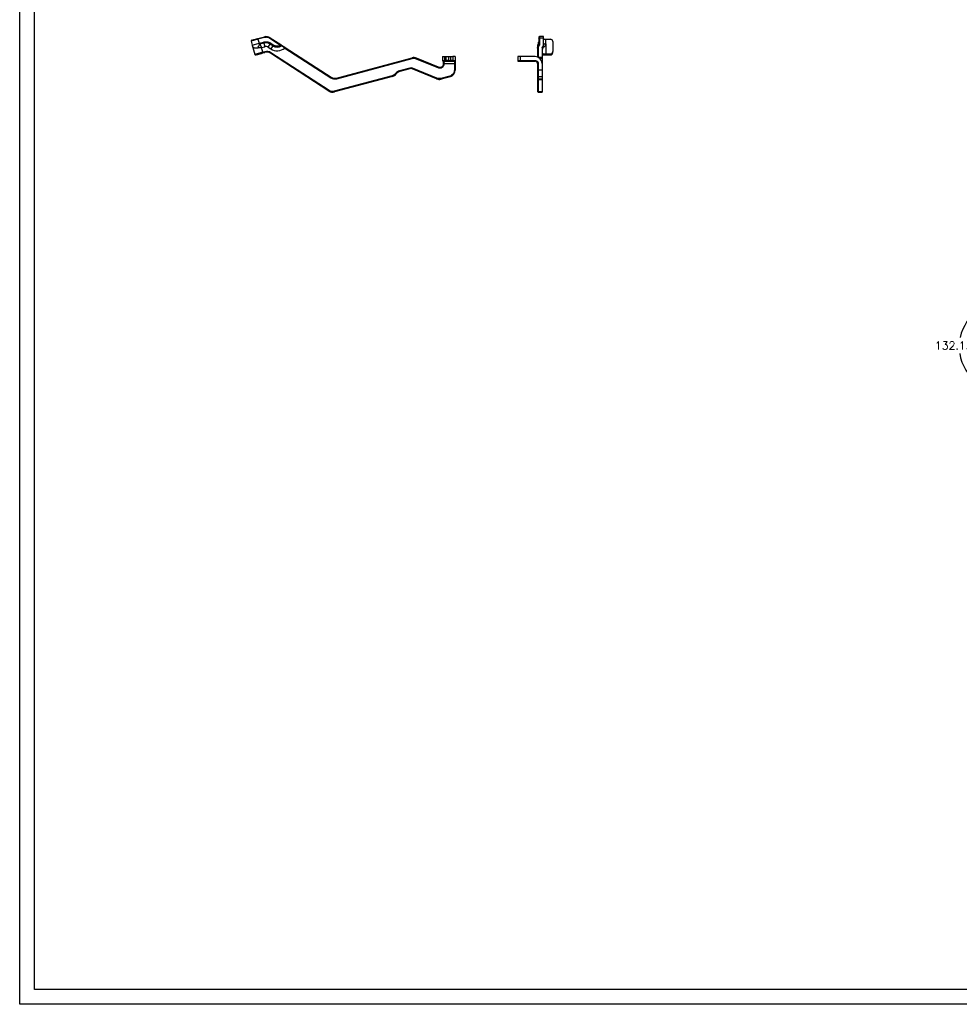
# Model space of a CAD drawing. Header units: inches. Extents: x -59 to 40, y -86 to 20.
# Tile 59 of 74: x -8 to 8, y -14 to 2. Entities that reach past the tile are written whole.
import ezdxf

# ---------------------------------------------------------------- set-up
doc = ezdxf.new("R2010")
doc.units = ezdxf.units.IN
doc.header["$MEASUREMENT"] = 0
doc.layers.add('APP-M-D', color=2, linetype='Continuous')
doc.layers.add('APP-M-S', color=7, linetype='Continuous')
doc.styles.get("Standard").update_dxf_attribs({"font": 'txt.shx'})
doc.dimstyles.get("Standard").update_dxf_attribs({"dimtxt": 0.18, "dimasz": 0.18, "dimexe": 0.18, "dimexo": 0.0625, "dimgap": 0.09, "dimtad": 0, "dimtih": 1, "dimtoh": 1, "dimdec": 4, "dimzin": 0, "dimdsep": 46, "dimtxsty": 'Standard', "dimcen": 0.09, "dimadec": 0, "dimazin": 0, "dimtfac": 1, "dimtdec": 4, "dimtofl": 0, "dimtmove": 0, "dimatfit": 3, "dimfxl": 0, "dimtolj": 1, "dimtzin": 0, "dimarcsym": 0})

# ---------------------------------------------------------------- blocks, each defined once
blk = doc.blocks.new('*D27')
at = {"layer": 'APP-M-D', "color": 0, "lineweight": -2, "transparency": 16777216}
blk.add_line((8.716, -2.788), (8.531, -2.348), dxfattribs=at)
for start, end in [(123.1754, 168.082), (188.7994, 234.6875)]:
    blk.add_arc((8.875, -3.164), 0.751, start, end, dxfattribs=at)
at = {"layer": 'APP-M-D', "color": 0, "transparency": 16777216}
for points in [[(8.453, -2.516), (8.474, -2.555), (8.583, -2.472)], [(8.452, -3.757), (8.429, -3.796), (8.557, -3.845)]]:
    blk.add_solid(points, dxfattribs=at)
at = {"layer": 'DEFPOINTS', "color": 0, "transparency": 16777216}
for p in [(8.734, -2.831), (8.855, -3.116), (8.853, -3.212), (8.173, -3.433), (8.489, -3.991)]:
    blk.add_point(p, dxfattribs=at)
at = {"layer": 'APP-M-D', "color": 0, "transparency": 16777216, "insert": (8.124, -3.144), "char_height": 0.135, "attachment_point": 5}
blk.add_mtext('\\A1;132.137°', dxfattribs=at)

msp = doc.modelspace()

# ---------------------------------------------------------------- linework, layer by layer
at = {"layer": 'APP-M-S'}
for p, q in [((-3.70999, 2.02309), (-3.82407, 1.99252)), ((-3.71304, 2.03449), (-3.60068, 2.0646)), ((-3.71304, 2.03449), (-3.70999, 2.02309)), ((-3.59762, 2.05319), (-3.70999, 2.02309)), ((-3.70999, 2.02309), (-3.69209, 1.95629)), ((-3.59762, 2.05319), (-3.60068, 2.0646)), ((-3.51243, 2.0398), (-3.50602, 2.04973)), ((-3.51243, 2.0398), (-3.33197, 1.92323)), ((-3.50602, 2.04973), (-3.32556, 1.93315)), ((1.02771, 2.0398), (1.02771, 2.04959)), ((1.02771, 2.0398), (1.02771, 1.92323)), ((1.10645, 2.06863), (1.03952, 2.06863)), ((1.03952, 2.06863), (1.03952, 2.04973)), ((1.03952, 2.04973), (1.03952, 1.93315)), ((1.03952, 2.04973), (1.10645, 2.04973)), ((1.10645, 2.04973), (1.10645, 2.06863)), ((1.10645, 1.92984), (1.10645, 2.04973)), ((1.14582, 1.9461), (1.14582, 2.0243)), ((1.14582, 2.0243), (1.22456, 2.0243)), ((-3.82407, 1.99252), (-3.80617, 1.92572)), ((-3.80617, 1.92572), (-3.69209, 1.95629)), ((-3.80617, 1.92572), (-3.76395, 1.76815)), ((-3.69209, 1.95629), (-3.61753, 1.97627)), ((-3.61287, 1.95884), (-3.67712, 1.94163)), ((-3.65207, 1.88299), (-3.59653, 1.89787)), ((-3.63085, 1.80381), (-3.65207, 1.88299)), ((-3.61287, 1.95884), (-3.61753, 1.97627)), ((-3.61287, 1.95884), (-3.59653, 1.89787)), ((-3.53715, 1.88854), (-3.50289, 1.94156)), ((-3.53715, 1.88854), (-3.49531, 1.86151)), ((-3.50289, 1.94156), (-3.4931, 1.95671)), ((-3.46106, 1.91454), (-3.50289, 1.94156)), ((-3.46106, 1.91454), (-3.49531, 1.86151)), ((-3.4931, 1.95671), (-3.45127, 1.92969)), ((-3.46106, 1.91454), (-3.45127, 1.92969)), ((-3.25778, 1.8753), (-2.48336, 1.37501)), ((-3.25137, 1.88522), (-2.47695, 1.38493)), ((1.00802, 1.90039), (1.00802, 1.88854)), ((1.00802, 1.88854), (1.00802, 1.8753)), ((1.00802, 1.8753), (1.00802, 1.72372)), ((1.00916, 1.88347), (1.00828, 1.88032)), ((1.01983, 1.88522), (1.01983, 1.71881)), ((1.02333, 1.91454), (1.0217, 1.91179)), ((1.02333, 1.94156), (1.02333, 1.96352)), ((1.02333, 1.91454), (1.02333, 1.94156)), ((1.02793, 1.92516), (1.02481, 1.91648)), ((1.08676, 1.8834), (1.08676, 1.71505)), ((1.09332, 1.89861), (1.09332, 1.85632)), ((1.10645, 1.9172), (1.10645, 1.92984)), ((1.14582, 1.9461), (1.14582, 1.77712)), ((1.26393, 1.98628), (1.26393, 1.81515)), ((-3.63085, 1.80381), (-3.76395, 1.76815)), ((-3.59592, 1.81317), (-3.63085, 1.80381)), ((-3.63085, 1.80381), (-3.6278, 1.7924)), ((-3.6278, 1.7924), (-3.59286, 1.80176)), ((-3.59592, 1.81317), (-3.59286, 1.80176)), ((-3.4982, 1.78689), (-3.49179, 1.79681)), ((-2.51373, 1.15091), (-3.4982, 1.78689)), ((-2.50732, 1.16083), (-3.49179, 1.79681)), ((-2.38229, 1.37006), (-1.10977, 1.71103)), ((-2.37923, 1.35865), (-1.10671, 1.69962)), ((-1.10977, 1.71103), (-1.10671, 1.69962)), ((-1.03479, 1.70639), (-1.03923, 1.69544)), ((-1.03923, 1.69544), (-0.66565, 1.54385)), ((-0.66121, 1.55479), (-1.03479, 1.70639)), ((-0.59367, 1.73048), (-0.59367, 1.66355)), ((-0.59367, 1.73048), (-0.5543, 1.73048)), ((-0.59367, 1.66355), (-0.5543, 1.66355)), ((-0.5543, 1.66355), (-0.5543, 1.73048)), ((-0.5543, 1.73048), (-0.5327, 1.73048)), ((-0.5543, 1.66355), (-0.5543, 1.65174)), ((-0.5327, 1.66355), (-0.5543, 1.66355)), ((-0.5327, 1.66355), (-0.5327, 1.73048)), ((-0.5327, 1.73048), (-0.49333, 1.73048)), ((-0.5327, 1.66355), (-0.5327, 1.65174)), ((-0.49333, 1.66355), (-0.5327, 1.66355)), ((-0.49333, 1.73048), (-0.49333, 1.66355)), ((-0.49333, 1.73048), (-0.45396, 1.73048)), ((-0.49333, 1.66355), (-0.45396, 1.66355)), ((-0.45396, 1.66355), (-0.45396, 1.73048)), ((-0.45396, 1.73048), (-0.42247, 1.73048)), ((-0.45396, 1.66355), (-0.45396, 1.65174)), ((-0.42247, 1.66355), (-0.45396, 1.66355)), ((-0.42247, 1.73048), (-0.42247, 1.66355)), ((-0.3831, 1.73048), (-0.42247, 1.73048)), ((-0.42247, 1.66355), (-0.42247, 1.65174)), ((-0.42247, 1.66355), (-0.3831, 1.66355)), ((-0.3831, 1.73048), (-0.3831, 1.66355)), ((0.71274, 1.73048), (0.67337, 1.73048)), ((0.67337, 1.73048), (0.67337, 1.66355)), ((0.67337, 1.66355), (0.71274, 1.66355)), ((0.71274, 1.73048), (0.71274, 1.66355)), ((0.96865, 1.73048), (0.71274, 1.73048)), ((0.71274, 1.66355), (0.96865, 1.66355)), ((0.71274, 1.65174), (0.71274, 1.66355)), ((0.96865, 1.66355), (0.96865, 1.65174)), ((1.08676, 1.71505), (1.027, 1.71505)), ((1.04014, 1.70639), (1.08676, 1.70639)), ((1.08676, 1.71505), (1.08676, 1.70639)), ((1.08676, 1.70639), (1.08676, 1.61237)), ((1.14582, 1.77712), (1.22456, 1.77712)), ((1.22456, 1.7598), (1.14582, 1.7598)), ((1.14582, 1.75939), (1.14582, 1.7598)), ((1.14582, 1.75939), (1.22456, 1.75939)), ((1.22456, 1.77712), (1.22456, 1.7598)), ((1.22456, 1.7598), (1.22456, 1.75939)), ((1.26393, 1.79782), (1.26393, 1.81515)), ((-1.14887, 1.53752), (-1.31976, 1.49173)), ((-1.14581, 1.52611), (-1.3167, 1.48032)), ((-1.14581, 1.52611), (-1.14887, 1.53752)), ((-1.10832, 1.52379), (-1.10388, 1.53473)), ((-0.69454, 1.35588), (-1.10832, 1.52379)), ((-0.6901, 1.36682), (-1.10388, 1.53473)), ((-0.66121, 1.55479), (-0.66565, 1.54385)), ((-0.56814, 1.61237), (-0.57995, 1.61237)), ((-0.57995, 1.60951), (-0.57995, 1.61237)), ((-0.56814, 1.60951), (-0.57995, 1.60951)), ((-0.57288, 1.65174), (-0.57213, 1.65113)), ((-0.56814, 1.61237), (-0.56814, 1.63818)), ((-0.56814, 1.61237), (-0.39491, 1.61237)), ((-0.56814, 1.60951), (-0.56814, 1.61237)), ((-0.5543, 1.65174), (-0.5327, 1.65174)), ((-0.45396, 1.65174), (-0.42247, 1.65174)), ((-0.39491, 1.65174), (-0.39491, 1.61237)), ((-0.3831, 1.61237), (-0.39491, 1.61237)), ((-0.39491, 1.61237), (-0.39491, 1.50522)), ((-0.3831, 1.50522), (-0.39491, 1.50522)), ((-0.3831, 1.61237), (-0.3831, 1.50522)), ((0.71274, 1.65174), (0.96865, 1.65174)), ((1.01983, 1.61237), (1.00802, 1.61237)), ((1.00802, 1.61237), (1.00802, 1.50522)), ((1.01983, 1.50522), (1.00802, 1.50522)), ((1.01983, 1.61237), (1.01983, 1.50522)), ((1.08676, 1.50522), (1.01983, 1.50522)), ((1.01983, 1.50522), (1.01983, 1.39114)), ((1.08676, 1.61237), (1.08676, 1.50522)), ((1.08676, 1.50522), (1.08676, 1.39114)), ((-2.47695, 1.38493), (-2.48336, 1.37501)), ((-1.44443, 1.40941), (-2.42213, 1.14744)), ((-1.44137, 1.398), (-2.41907, 1.13603)), ((-2.38229, 1.37006), (-2.37923, 1.35865)), ((-1.44443, 1.40941), (-1.44137, 1.398)), ((-1.37904, 1.43916), (-1.38833, 1.44645)), ((-1.3167, 1.48032), (-1.31976, 1.49173)), ((-0.69454, 1.35588), (-0.6901, 1.36682)), ((-0.4737, 1.40255), (-0.62262, 1.36264)), ((-0.61956, 1.35123), (-0.62262, 1.36264)), ((-0.47064, 1.39114), (-0.61956, 1.35123)), ((-0.47064, 1.39114), (-0.4737, 1.40255)), ((1.00802, 1.40255), (1.00802, 1.36264)), ((1.00802, 1.35739), (1.00802, 1.14744)), ((1.08676, 1.39114), (1.01983, 1.39114)), ((1.01983, 1.39114), (1.01983, 1.35123)), ((1.08676, 1.35123), (1.01983, 1.35123)), ((1.01983, 1.35123), (1.01983, 1.34721)), ((1.01983, 1.34721), (1.08676, 1.34721)), ((1.01983, 1.34721), (1.01983, 1.13603)), ((1.08676, 1.39114), (1.08676, 1.35123)), ((1.08676, 1.35123), (1.08676, 1.34721)), ((1.08676, 1.34721), (1.08676, 1.13603)), ((-2.51373, 1.15091), (-2.50732, 1.16083)), ((-2.41907, 1.13603), (-2.42213, 1.14744)), ((1.00802, 1.14744), (1.00802, 1.14466)), ((1.08676, 1.13603), (1.01983, 1.13603)), ((1.01983, 1.13603), (1.01983, 1.132)), ((1.01983, 1.132), (1.08676, 1.132)), ((1.08676, 1.13603), (1.08676, 1.132))]:
    msp.add_line(p, q, dxfattribs=at)
at = {"layer": 'APP-M-S', "color": 7}
for points in [[(-7.73176, 19.61813), (39.76824, 19.61813), (39.76824, -14.25688), (-7.73176, -14.25688)], [(-7.48176, -14.00688), (-7.48176, 19.36813), (39.51824, 19.36813), (39.51824, -14.00688)]]:
    msp.add_lwpolyline(points, close=True, dxfattribs=at)
at = {"layer": 'APP-M-S', "flags": 128}
msp.add_lwpolyline([(1.08676, 1.76314), (1.09025, 1.76264), (1.10517, 1.76109), (1.11656, 1.76026), (1.12494, 1.75983), (1.13099, 1.75961), (1.13531, 1.7595), (1.13838, 1.75945), (1.14055, 1.75942), (1.14209, 1.75941), (1.14318, 1.7594), (1.14395, 1.7594), (1.1445, 1.7594), (1.14488, 1.75939), (1.14516, 1.75939), (1.14535, 1.75939), (1.14549, 1.75939), (1.14558, 1.75939), (1.14565, 1.75939), (1.1457, 1.75939), (1.14573, 1.75939), (1.14576, 1.75939), (1.14577, 1.75939), (1.14579, 1.75939), (1.14579, 1.75939), (1.1458, 1.75939), (1.14581, 1.75939), (1.14581, 1.75939), (1.14581, 1.75939), (1.14581, 1.75939), (1.14581, 1.75939), (1.14582, 1.75939), (1.14582, 1.75939), (1.14582, 1.75939), (1.14582, 1.75939), (1.14582, 1.75939), (1.14582, 1.75939), (1.14582, 1.75939)], dxfattribs=at)
at = {"layer": 'APP-M-S'}
for centre, radius, start, end in [((-3.81266, 1.99557), 0.01181, 105, 195), ((-3.57011, 1.95052), 0.11811, 57.137067, 105), ((1.03952, 2.05682), 0.01181, 90, 180), ((1.03865, 2.03877), 0.01099, 85.462688, 174.595888), ((1.13663, 2.06998), 0.04658, 229.609308, 281.369055), ((1.22521, 1.98559), 0.03872, 1.010185, 90.97576), ((-3.57735, 1.8263), 0.13722, 57.13707, 105), ((-3.57735, 1.8263), 0.07409, 57.137072, 105), ((-3.38597, 2.03076), 0.13837, 237.137067, 302.023097), ((1.14582, 1.90039), 0.1378, 152.733956, 180), ((1.10921, 1.88804), 0.10119, 148.069424, 179.719188), ((0.98834, 1.98156), 0.03937, 332.733956, 0), ((0.99879, 1.95685), 0.02891, 328.06943, 359.719176), ((0.99879, 1.92983), 0.02891, 328.06943, 359.719183), ((1.14582, 1.82926), 0.05906, 152.733954, 180), ((0.98834, 1.91043), 0.11811, 332.733956, 0), ((-3.75254, 1.7712), 0.01181, 195, 285), ((-3.56229, 1.68768), 0.11811, 57.137067, 105), ((-1.0792, 1.59694), 0.11811, 67.912933, 105), ((-0.58186, 1.66355), 0.01181, 180, 270), ((-0.48152, 1.66355), 0.01181, 180, 270), ((-0.39491, 1.66355), 0.01181, 270, 0), ((0.68519, 1.66355), 0.01181, 180, 270), ((0.96865, 1.61237), 0.11811, 0, 90), ((1.13204, 1.84562), 0.06988, 229.609308, 281.369055), ((1.22521, 1.81583), 0.03872, 269.02424, 358.989815), ((1.22531, 1.79841), 0.03862, 268.881264, 359.132791), ((-1.13053, 1.46906), 0.05906, 67.912933, 105), ((-0.639, 1.60951), 0.05906, 247.912933, 0), ((-0.50121, 1.50522), 0.11811, 285, 0), ((0.96865, 1.61237), 0.03937, 0, 90), ((-2.41286, 1.48414), 0.11811, 237.137067, 285), ((-1.47194, 1.51209), 0.11811, 285, 321.869898), ((-1.28613, 1.36623), 0.11811, 105, 141.869898), ((-0.65013, 1.46532), 0.11811, 247.912933, 285), ((1.01963, 1.40275), 0.01162, 181.010185, 270.97576), ((1.01963, 1.36285), 0.01162, 181.010185, 270.97576), ((1.01983, 1.35902), 0.01181, 180, 270), ((-2.44964, 1.25011), 0.11811, 237.137067, 285), ((1.01963, 1.14764), 0.01162, 181.010185, 270.97576), ((1.01983, 1.14382), 0.01181, 180, 270)]:
    msp.add_arc(centre, radius, start, end, dxfattribs=at)
for points, knots in [([(-3.81572, 2.00698), (-3.81568, 2.00699), (-3.8156, 2.00701), (-3.81498, 2.00718), (-3.81398, 2.00745), (-3.81258, 2.00782), (-3.81077, 2.00831), (-3.80694, 2.00933), (-3.7995, 2.01133), (-3.78614, 2.01491), (-3.76984, 2.01928), (-3.75348, 2.02366), (-3.73866, 2.02763), (-3.72596, 2.03103), (-3.71736, 2.03334), (-3.71304, 2.03449)], [0, 0, 0, 0, 0.04031639, 0.08030761, 0.12013162, 0.15994836, 0.19991784, 0.24019829, 0.37006482, 0.5000578, 0.62992439, 0.75991742, 0.8400748, 0.91967546, 1, 1, 1, 1]), ([(-3.51243, 2.0398), (-3.51424, 2.04093), (-3.51785, 2.04318), (-3.52348, 2.04612), (-3.52924, 2.04874), (-3.53513, 2.05099), (-3.54116, 2.05288), (-3.54732, 2.05441), (-3.55515, 2.05588), (-3.56464, 2.05689), (-3.57573, 2.05687), (-3.58679, 2.05576), (-3.594, 2.05405), (-3.59762, 2.05319)], [0, 0, 0, 0, 0.07210739, 0.14356546, 0.21462753, 0.28555118, 0.35659549, 0.42801823, 0.5000731, 0.62561768, 0.74986468, 0.87419833, 1, 1, 1, 1]), ([(-3.71538, 1.87536), (-3.71738, 1.87513), (-3.72138, 1.87467), (-3.72716, 1.87416), (-3.73275, 1.87378), (-3.73812, 1.87355), (-3.74327, 1.87347), (-3.74819, 1.87354), (-3.75289, 1.87375), (-3.75736, 1.87412), (-3.76605, 1.87519), (-3.77708, 1.87792), (-3.78784, 1.88421), (-3.79487, 1.8924), (-3.79875, 1.90069), (-3.80108, 1.90749), (-3.80243, 1.91198), (-3.8037, 1.91651), (-3.80494, 1.9211), (-3.80577, 1.9242), (-3.80617, 1.92572)], [0, 0, 0, 0, 0.03895019, 0.0775512, 0.11581078, 0.15373687, 0.19133764, 0.22862146, 0.26559693, 0.30227284, 0.33865822, 0.48923751, 0.62519495, 0.74640983, 0.84621674, 0.88256403, 0.91540057, 0.94534537, 0.973211, 1, 1, 1, 1]), ([(-3.71538, 1.87536), (-3.71048, 1.88672), (-3.70463, 1.89834), (-3.69164, 1.92083), (-3.68451, 1.93171), (-3.67712, 1.94163)], [0, 0, 0, 0, 0.5, 0.5, 1, 1, 1, 1]), ([(-3.65207, 1.88299), (-3.65466, 1.88267), (-3.65971, 1.88206), (-3.66709, 1.88117), (-3.67408, 1.88032), (-3.68066, 1.87952), (-3.68683, 1.87878), (-3.69258, 1.87809), (-3.69792, 1.87745), (-3.70285, 1.87686), (-3.70738, 1.87632), (-3.71153, 1.87582), (-3.71413, 1.87551), (-3.71538, 1.87536)], [0, 0, 0, 0, 0.11812977, 0.23081557, 0.33805729, 0.43985484, 0.53620817, 0.62711723, 0.71258202, 0.79260258, 0.86717898, 0.93631139, 1, 1, 1, 1]), ([(-3.67712, 1.94163), (-3.67985, 1.94158), (-3.68219, 1.94195), (-3.68587, 1.94343), (-3.68722, 1.94454), (-3.69026, 1.94864), (-3.69106, 1.95245), (-3.69209, 1.95629)], [0, 0, 0, 0, 0.25, 0.25, 0.5, 0.5, 1, 1, 1, 1]), ([(-3.67712, 1.94163), (-3.67632, 1.93976), (-3.67462, 1.93578), (-3.67182, 1.92926), (-3.66864, 1.92183), (-3.66506, 1.91345), (-3.66108, 1.90412), (-3.65671, 1.89386), (-3.65365, 1.8867), (-3.65207, 1.88299)], [0, 0, 0, 0, 0.10258045, 0.21858724, 0.34802029, 0.49087907, 0.64716273, 0.81687016, 1, 1, 1, 1]), ([(-3.61753, 1.97627), (-3.61491, 1.97693), (-3.60967, 1.97825), (-3.60169, 1.9797), (-3.59365, 1.98077), (-3.58288, 1.98162), (-3.56935, 1.98164), (-3.55321, 1.97995), (-3.53732, 1.9766), (-3.52359, 1.97216), (-3.51198, 1.96725), (-3.50231, 1.9624), (-3.49617, 1.95861), (-3.4931, 1.95671)], [0, 0, 0, 0, 0.06262117, 0.12506156, 0.18749158, 0.25008172, 0.37497511, 0.5000104, 0.62488439, 0.74993911, 0.83327025, 0.91648879, 1, 1, 1, 1]), ([(-3.49531, 1.86151), (-3.45938, 1.8383), (-3.417, 1.82712), (-3.33159, 1.83208), (-3.29078, 1.84809), (-3.25778, 1.8753)], [0, 0, 0, 0, 0.5, 0.5, 1, 1, 1, 1]), ([(-3.45127, 1.92969), (-3.4495, 1.92858), (-3.44596, 1.92637), (-3.44045, 1.92341), (-3.43481, 1.92072), (-3.42903, 1.91834), (-3.42019, 1.91522), (-3.40804, 1.91212), (-3.3925, 1.91027), (-3.37685, 1.91043), (-3.36306, 1.91239), (-3.35128, 1.91539), (-3.3414, 1.91878), (-3.33512, 1.92174), (-3.33197, 1.92323)], [0, 0, 0, 0, 0.05016505, 0.10012901, 0.15002692, 0.19999439, 0.25016646, 0.3750363, 0.50002411, 0.62484772, 0.74988176, 0.83329127, 0.91645446, 1, 1, 1, 1]), ([(-3.32556, 1.93315), (-3.32556, 1.93315), (-3.32625, 1.93208), (-3.32863, 1.9284), (-3.33029, 1.92582), (-3.33197, 1.92323)], [0, 0, 0, 0, 0.5, 0.5, 1, 1, 1, 1]), ([(-3.32556, 1.93315), (-3.32424, 1.9323), (-3.32164, 1.93061), (-3.31777, 1.92812), (-3.31401, 1.92568), (-3.31034, 1.92332), (-3.30676, 1.921), (-3.30447, 1.91952), (-3.30332, 1.91878)], [0, 0, 0, 0, 0.17237112, 0.34132454, 0.50768653, 0.6723224, 0.83612479, 1, 1, 1, 1]), ([(-3.3126, 1.91345), (-3.31097, 1.91556), (-3.30912, 1.91728), (-3.30577, 1.91921), (-3.30428, 1.9194), (-3.30332, 1.91878)], [0, 0, 0, 0, 0.5, 0.5, 1, 1, 1, 1]), ([(-3.25778, 1.8753), (-3.25981, 1.87669), (-3.26385, 1.87944), (-3.26984, 1.88355), (-3.27572, 1.88758), (-3.28146, 1.89154), (-3.28705, 1.89543), (-3.29249, 1.89922), (-3.29777, 1.90293), (-3.30288, 1.90653), (-3.30783, 1.91004), (-3.31102, 1.91232), (-3.3126, 1.91345)], [0, 0, 0, 0, 0.10685131, 0.21222672, 0.31610789, 0.41847663, 0.51931518, 0.61860657, 0.7163348, 0.81248512, 0.90704414, 1, 1, 1, 1]), ([(-3.30332, 1.91878), (-3.3013, 1.91747), (-3.29726, 1.91486), (-3.29106, 1.91086), (-3.28479, 1.90681), (-3.2776, 1.90217), (-3.26949, 1.89692), (-3.26044, 1.89108), (-3.25439, 1.88717), (-3.25137, 1.88522)], [0, 0, 0, 0, 0.12411596, 0.24721143, 0.3696167, 0.49166769, 0.66206083, 0.83117639, 1, 1, 1, 1]), ([(-3.25137, 1.88522), (-3.25137, 1.88522), (-3.25206, 1.88415), (-3.25444, 1.88048), (-3.2561, 1.8779), (-3.25778, 1.8753)], [0, 0, 0, 0, 0.5, 0.5, 1, 1, 1, 1]), ([(1.00802, 1.8753), (1.00819, 1.88213), (1.00837, 1.88922), (1.01256, 1.89594), (1.01271, 1.89619)], [0, 0, 0, 0, 0.9628505, 1, 1, 1, 1]), ([(1.01983, 1.88522), (1.01674, 1.88522), (1.01367, 1.88415), (1.00929, 1.88048), (1.00802, 1.8779), (1.00802, 1.8753)], [0, 0, 0, 0, 0.5, 0.5, 1, 1, 1, 1]), ([(1.02481, 1.91648), (1.02046, 1.91088), (1.01318, 1.9015), (1.01102, 1.89117), (1.01015, 1.887)], [0, 0, 0, 0, 0.59688623, 1, 1, 1, 1]), ([(1.03383, 1.91878), (1.03275, 1.91747), (1.03059, 1.91486), (1.02784, 1.91086), (1.02546, 1.90681), (1.02323, 1.90217), (1.02137, 1.89692), (1.02007, 1.89108), (1.01991, 1.88717), (1.01983, 1.88522)], [0, 0, 0, 0, 0.12411596, 0.24721143, 0.3696167, 0.49166769, 0.66206083, 0.83117639, 1, 1, 1, 1]), ([(1.02333, 1.91345), (1.02381, 1.91556), (1.02514, 1.91728), (1.02893, 1.91921), (1.03138, 1.9194), (1.03383, 1.91878)], [0, 0, 0, 0, 0.5, 0.5, 1, 1, 1, 1]), ([(1.03952, 1.93315), (1.03642, 1.93315), (1.03335, 1.93208), (1.02898, 1.9284), (1.02771, 1.92582), (1.02771, 1.92323)], [0, 0, 0, 0, 0.5, 0.5, 1, 1, 1, 1]), ([(1.03952, 1.93315), (1.03948, 1.9323), (1.03942, 1.93061), (1.03892, 1.92812), (1.03814, 1.92568), (1.03703, 1.92332), (1.03562, 1.921), (1.03443, 1.91952), (1.03383, 1.91878)], [0, 0, 0, 0, 0.17237112, 0.34132454, 0.50768653, 0.6723224, 0.83612479, 1, 1, 1, 1]), ([(1.08676, 1.8834), (1.08676, 1.88604), (1.08732, 1.88864), (1.08951, 1.89373), (1.09116, 1.89624), (1.09332, 1.89861)], [0, 0, 0, 0, 0.5, 0.5, 1, 1, 1, 1]), ([(1.10645, 1.92984), (1.10645, 1.92441), (1.10539, 1.91909), (1.10107, 1.90864), (1.09776, 1.90348), (1.09332, 1.89861)], [0, 0, 0, 0, 0.5, 0.5, 1, 1, 1, 1]), ([(1.10277, 1.88766), (1.10485, 1.88856), (1.11236, 1.89184), (1.12732, 1.90302), (1.13946, 1.91953), (1.14502, 1.93455), (1.14555, 1.9423), (1.14582, 1.9461)], [0, 0, 0, 0, 0.1175108, 0.42520928, 0.71851899, 0.86225613, 1, 1, 1, 1]), ([(1.10645, 1.95629), (1.10645, 1.95362), (1.11069, 1.95097), (1.12526, 1.9472), (1.13551, 1.9461), (1.14582, 1.9461)], [0, 0, 0, 0, 0.5, 0.5, 1, 1, 1, 1]), ([(-3.74949, 1.7598), (-3.74949, 1.7598), (-3.73667, 1.76323), (-3.69102, 1.77546), (-3.66007, 1.78376), (-3.6278, 1.7924)], [0, 0, 0, 0, 0.5, 0.5, 1, 1, 1, 1]), ([(-0.3831, 1.66355), (-0.3831, 1.66352), (-0.3831, 1.66346), (-0.3831, 1.66301), (-0.3831, 1.6623), (-0.3831, 1.66129), (-0.3831, 1.65927), (-0.3831, 1.65546), (-0.3831, 1.64881), (-0.3831, 1.64068), (-0.3831, 1.63158), (-0.3831, 1.62202), (-0.3831, 1.61559), (-0.3831, 1.61237)], [0, 0, 0, 0, 0.04836347, 0.09629412, 0.1440651, 0.19195226, 0.24022947, 0.37005665, 0.5001465, 0.62997379, 0.76006376, 0.87983574, 1, 1, 1, 1]), ([(0.96865, 1.66355), (0.96994, 1.66352), (0.97252, 1.66346), (0.97636, 1.66301), (0.98014, 1.6623), (0.98386, 1.66129), (0.98957, 1.65927), (0.99696, 1.65546), (1.00508, 1.64881), (1.01175, 1.64068), (1.01641, 1.63158), (1.01932, 1.62202), (1.01966, 1.61559), (1.01983, 1.61237)], [0, 0, 0, 0, 0.04836347, 0.09629412, 0.1440651, 0.19195226, 0.24022947, 0.37005665, 0.5001465, 0.62997379, 0.76006376, 0.87983574, 1, 1, 1, 1]), ([(1.14582, 1.7598), (1.13792, 1.75991), (1.12212, 1.76015), (1.10201, 1.76159), (1.09093, 1.76319), (1.08676, 1.76379)], [0, 0, 0, 0, 0.3843656, 0.76855496, 1, 1, 1, 1]), ([(1.22456, 1.75939), (1.2285, 1.75971), (1.23405, 1.76016), (1.24174, 1.76307), (1.24795, 1.76655), (1.25434, 1.77224), (1.25958, 1.77927), (1.26143, 1.78482), (1.26232, 1.78749)], [0, 0, 0, 0, 0.23164877, 0.3265165, 0.48439031, 0.65084639, 0.83249775, 1, 1, 1, 1]), ([(-0.66565, 1.54385), (-0.6438, 1.53498), (-0.61897, 1.53756), (-0.57987, 1.5639), (-0.56814, 1.58594), (-0.56814, 1.60951)], [0, 0, 0, 0, 0.5, 0.5, 1, 1, 1, 1]), ([(-0.57972, 1.6524), (-0.57995, 1.6521), (-0.5806, 1.65126), (-0.58006, 1.64672), (-0.57971, 1.6438)], [0, 0, 0, 0, 0.35628836, 1, 1, 1, 1]), ([(-0.57995, 1.64556), (-0.57995, 1.64564), (-0.57995, 1.64573), (-0.57995, 1.64584), (-0.57995, 1.64597), (-0.57995, 1.64612), (-0.57995, 1.64627), (-0.57995, 1.64642), (-0.57995, 1.64658), (-0.57995, 1.64673)], [0, 0, 0, 0, 0.0000090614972, 0.0000090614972, 0.0000090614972, 0.0000207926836, 0.0000207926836, 0.0000207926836, 0.0000323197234, 0.0000323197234, 0.0000323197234, 0.0000323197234]), ([(-0.56814, 1.63818), (-0.56883, 1.63818), (-0.57021, 1.63819), (-0.57218, 1.63849), (-0.57399, 1.63899), (-0.57559, 1.63966), (-0.57696, 1.64047), (-0.57807, 1.64139), (-0.57893, 1.64238), (-0.57952, 1.64343), (-0.57988, 1.64449), (-0.57993, 1.64521), (-0.57995, 1.64556)], [0, 0, 0, 0, 0.1126336, 0.22245675, 0.32947087, 0.43367683, 0.53507531, 0.63366704, 0.72945311, 0.82243528, 0.91261628, 1, 1, 1, 1]), ([(-0.57995, 1.61237), (-0.57995, 1.61388), (-0.57995, 1.6169), (-0.57995, 1.62138), (-0.57995, 1.62578), (-0.57995, 1.63148), (-0.57995, 1.63837), (-0.57995, 1.64315), (-0.57995, 1.64556)], [0, 0, 0, 0, 0.12604809, 0.25080081, 0.3752045, 0.50021345, 0.74795268, 1, 1, 1, 1]), ([(-0.57279, 1.65174), (-0.5721, 1.65174), (-0.57001, 1.65174), (-0.56568, 1.65174), (-0.56015, 1.65174), (-0.55625, 1.65174), (-0.5543, 1.65174)], [0, 0, 0, 0, 0.14205834, 0.42837856, 0.71343741, 1, 1, 1, 1]), ([(-0.57213, 1.65113), (-0.57185, 1.65096), (-0.57114, 1.65056), (-0.56968, 1.64698), (-0.56875, 1.64166), (-0.56814, 1.63818)], [0, 0, 0, 0, 0.18639666, 0.46686053, 1, 1, 1, 1]), ([(-0.48152, 1.65174), (-0.48152, 1.65174), (-0.47862, 1.65174), (-0.46828, 1.65174), (-0.46127, 1.65174), (-0.45396, 1.65174)], [0, 0, 0, 0, 0.5, 0.5, 1, 1, 1, 1]), ([(-0.39491, 1.50522), (-0.39491, 1.48182), (-0.40263, 1.45908), (-0.43112, 1.42195), (-0.45109, 1.4086), (-0.4737, 1.40255)], [0, 0, 0, 0, 0.5, 0.5, 1, 1, 1, 1]), ([(-0.42247, 1.65174), (-0.41516, 1.65174), (-0.40815, 1.65174), (-0.39781, 1.65174), (-0.39491, 1.65174), (-0.39491, 1.65174)], [0, 0, 0, 0, 0.5, 0.5, 1, 1, 1, 1]), ([(0.68519, 1.65174), (0.68519, 1.65174), (0.68809, 1.65174), (0.69843, 1.65174), (0.70544, 1.65174), (0.71274, 1.65174)], [0, 0, 0, 0, 0.5, 0.5, 1, 1, 1, 1]), ([(1.00802, 1.50522), (1.00802, 1.48182), (1.00802, 1.45908), (1.00802, 1.42195), (1.00802, 1.4086), (1.00802, 1.40255)], [0, 0, 0, 0, 0.5, 0.5, 1, 1, 1, 1])]:
    msp.add_open_spline(points, degree=3, knots=knots, dxfattribs=at)
for points in [[(-3.33197, 1.92323), (-3.32501, 1.91984), (-3.31838, 1.91647), (-3.3126, 1.91345)], [(-3.49179, 1.79681), (-3.52263, 1.81673), (-3.56046, 1.82267), (-3.59592, 1.81317)], [(-1.10671, 1.69962), (-1.08436, 1.70561), (-1.06067, 1.70414), (-1.03923, 1.69544)], [(-1.10388, 1.53473), (-1.11817, 1.54053), (-1.13397, 1.54151), (-1.14887, 1.53752)], [(-0.5327, 1.65174), (-0.50446, 1.65174), (-0.48152, 1.65174), (-0.48152, 1.65174)], [(-2.48336, 1.37501), (-2.45252, 1.35509), (-2.41469, 1.34915), (-2.37923, 1.35865)], [(-1.38833, 1.44645), (-1.40253, 1.42836), (-1.42222, 1.41536), (-1.44443, 1.40941)], [(-1.31976, 1.49173), (-1.34691, 1.48445), (-1.37097, 1.46856), (-1.38833, 1.44645)], [(-0.62262, 1.36264), (-0.64497, 1.35665), (-0.66866, 1.35812), (-0.6901, 1.36682)], [(-2.42213, 1.14744), (-2.45114, 1.13966), (-2.48209, 1.14453), (-2.50732, 1.16083)]]:
    msp.add_open_spline(points, degree=3, dxfattribs=at)

# ---------------------------------------------------------------- dimensions: what is measured, and where the dimension line sits
at = {"layer": 'APP-M-D'}
dim = msp.add_angular_dim_2l(base=(8.173492, -3.43261), line1=((8.852739, -3.211515), (8.489108, -3.991324)), line2=((8.734371, -2.830751), (8.854526, -3.11571)), dimstyle='Standard', override={"dimscale": 0.75, "dimadec": 3}, dxfattribs=at)
dim.commit()
dim.dimension.update_dxf_attribs({"geometry": '*D27', "text_midpoint": (8.12409, -3.143905), "dimtype": 162})

doc.saveas('drawing.dxf')
